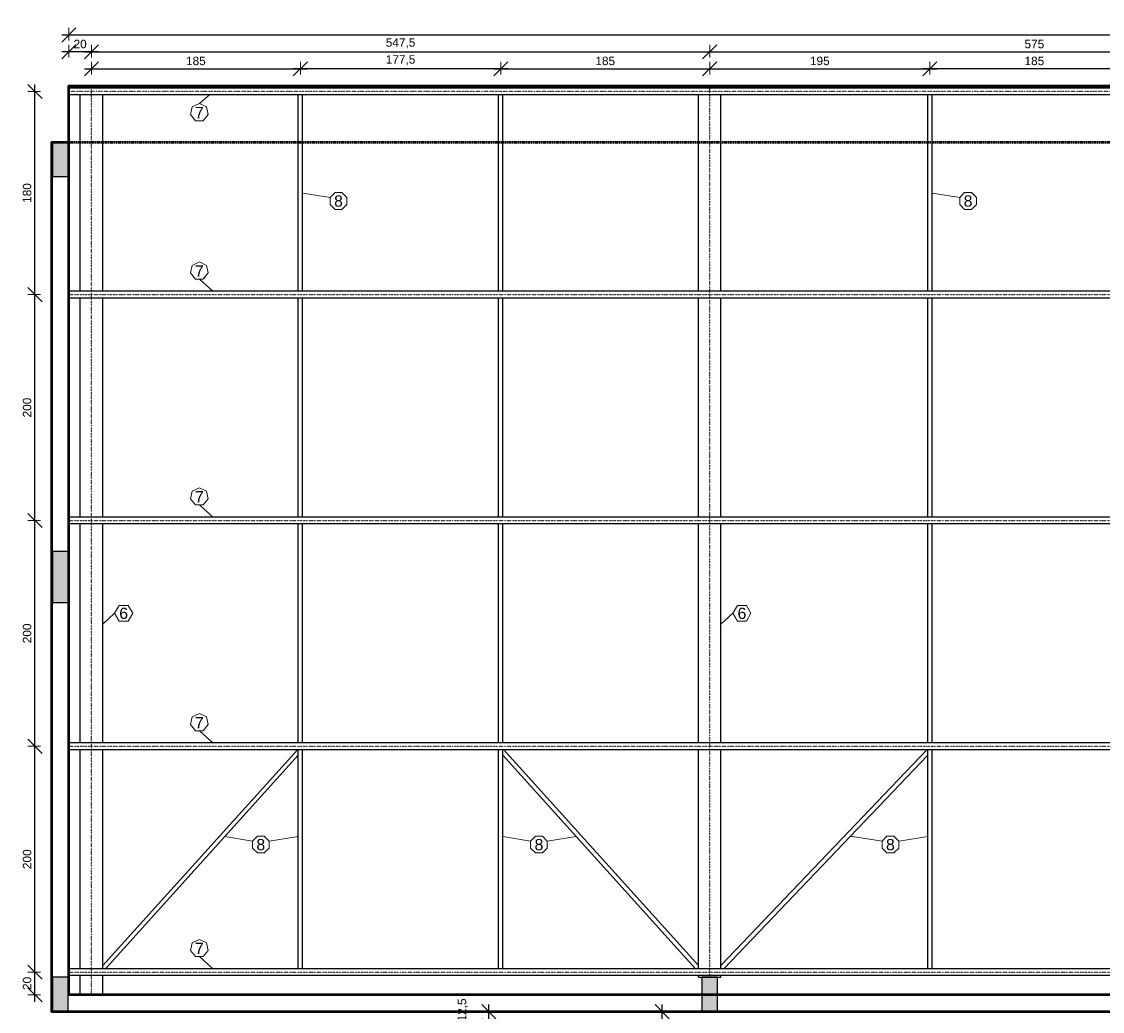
# Model space of a CAD drawing. Header units: millimetres. Extents: x 10906 to 25863, y 1966 to 4861.
# Tile 147 of 163: x 15395 to 16352, y 3892 to 4768. Entities that reach past the tile are written whole.
import ezdxf
from ezdxf.enums import TextEntityAlignment as Align

# ---------------------------------------------------------------- set-up
doc = ezdxf.new("R2010")
doc.units = ezdxf.units.MM
doc.linetypes.add('DOT2', pattern=[3.175, 0, -3.175])
for name, color, linetype in [('AGULHA', 40, 'Continuous'), ('PILARES', 3, 'Continuous'), ('TERÇA', 5, 'Continuous'), ('TERÇA EIXO', 5, 'DOT2'), ('TEXTO', 7, 'Continuous'), ('TRELIÇA', 1, 'Continuous'), ('TRELIÇA EIXO', 89, 'DOT2')]:
    doc.layers.add(name, color=color, linetype=linetype)
doc.layers.add('AUX', color=7, linetype='Continuous', lineweight=50)
doc.layers.add('COTAS', color=4, linetype='Continuous', lineweight=20)
doc.styles.add('2', font='arial.ttf', dxfattribs={"height": 2})
doc.styles.add('Annotative', font='arial.ttf')
doc.dimstyles.new('MURILO', dxfattribs={"dimscale": 0, "dimtxt": 1.5, "dimasz": 2.5, "dimexe": 1.25, "dimexo": 0, "dimtad": 1, "dimtxsty": 'Annotative', "dimblk": 'OBLIQUE', "dimcen": 2.5, "dimdle": 1.25, "dimclrd": 256, "dimclre": 256, "dimclrt": 7, "dimadec": 0, "dimazin": 0, "dimtfac": 1, "dimtmove": 0, "dimatfit": 3, "dimldrblk": 'OBLIQUE', "dimfxl": 1, "dimfxlon": 1, "dimtfillclr": 5, "dimlwe": -1, "dimarcsym": 0})

# ---------------------------------------------------------------- blocks, each defined once
blk = doc.blocks.new('_Oblique')
at = {"color": 0, "linetype": 'ByBlock', "lineweight": -2}
blk.add_line((-0.5, -0.5), (0.5, 0.5), dxfattribs=at)
blk = doc.blocks.new('*D975')
at = {"layer": 'COTAS', "lineweight": -2, "transparency": 16777216}
blk.add_line((15808.31, 3872.56), (15808.31, 3897.56), dxfattribs=at)
at = {"layer": 'COTAS', "transparency": 16777216}
for p, q in [((15813.31, 3891.31), (15802.06, 3891.31)), ((15813.31, 3878.81), (15802.06, 3878.81))]:
    blk.add_line(p, q, dxfattribs=at)
at = {"layer": 'Defpoints', "color": 0, "transparency": 16777216}
for p in [(15808.31, 3891.31), (15823.31, 3891.31), (15823.31, 3878.81)]:
    blk.add_point(p, dxfattribs=at)
at = {"layer": 'COTAS', "lineweight": -2, "transparency": 16777216, "xscale": 12.5, "yscale": 12.5, "zscale": 12.5}
for p, rotation in [((15808.31, 3891.31), 90), ((15808.31, 3878.81), 270)]:
    blk.add_blockref('_Oblique', p, dxfattribs=dict(at, rotation=rotation))
at = {"layer": 'COTAS', "color": 7, "transparency": 16777216, "insert": (15785.23, 3892.82), "char_height": 7.5, "attachment_point": 5, "rotation": 90, "style": 'Annotative'}
blk.add_mtext('12,5', dxfattribs=at)
blk = doc.blocks.new('*D978')
at = {"layer": 'COTAS', "lineweight": -2, "transparency": 16777216}
blk.add_line((15961.81, 3705.06), (15961.81, 3897.56), dxfattribs=at)
at = {"layer": 'COTAS', "transparency": 16777216}
for p, q in [((15956.81, 3891.31), (15968.06, 3891.31)), ((15956.81, 3711.31), (15968.06, 3711.31))]:
    blk.add_line(p, q, dxfattribs=at)
at = {"layer": 'Defpoints', "color": 0, "transparency": 16777216}
for p in [(15945.81, 3891.31), (15961.81, 3891.31), (15946.81, 3711.31)]:
    blk.add_point(p, dxfattribs=at)
at = {"layer": 'COTAS', "lineweight": -2, "transparency": 16777216, "xscale": 12.5, "yscale": 12.5, "zscale": 12.5}
for p, rotation in [((15961.81, 3891.31), 90), ((15961.81, 3711.31), 270)]:
    blk.add_blockref('_Oblique', p, dxfattribs=dict(at, rotation=rotation))
at = {"layer": 'COTAS', "color": 7, "transparency": 16777216, "insert": (15954.86, 3801.31), "char_height": 7.5, "attachment_point": 5, "rotation": 90, "style": 'Annotative'}
blk.add_mtext('180', dxfattribs=at)
blk = doc.blocks.new('*D1032')
at = {"layer": 'COTAS', "transparency": 16777216}
for p, q in [((15411.41, 3926.31), (15400.16, 3926.31)), ((15411.41, 3906.31), (15400.16, 3906.31))]:
    blk.add_line(p, q, dxfattribs=at)
at = {"layer": 'COTAS', "lineweight": -2, "transparency": 16777216}
blk.add_line((15406.41, 3900.06), (15406.41, 3932.56), dxfattribs=at)
at = {"layer": 'Defpoints', "color": 0, "transparency": 16777216}
for p in [(15406.41, 3926.31), (15436.41, 3926.31), (15436.41, 3906.31)]:
    blk.add_point(p, dxfattribs=at)
at = {"layer": 'COTAS', "lineweight": -2, "transparency": 16777216, "xscale": 12.5, "yscale": 12.5, "zscale": 12.5}
for p, rotation in [((15406.41, 3926.31), 90), ((15406.41, 3906.31), 270)]:
    blk.add_blockref('_Oblique', p, dxfattribs=dict(at, rotation=rotation))
at = {"layer": 'COTAS', "color": 7, "transparency": 16777216, "insert": (15399.45, 3916.31), "char_height": 7.5, "attachment_point": 5, "rotation": 90, "style": 'Annotative'}
blk.add_mtext('20', dxfattribs=at)
blk = doc.blocks.new('*D1033')
at = {"layer": 'COTAS', "transparency": 16777216}
for p, q in [((15411.41, 4126.31), (15400.16, 4126.31)), ((15411.41, 3926.31), (15400.16, 3926.31))]:
    blk.add_line(p, q, dxfattribs=at)
at = {"layer": 'COTAS', "lineweight": -2, "transparency": 16777216}
blk.add_line((15406.41, 3920.06), (15406.41, 4132.56), dxfattribs=at)
at = {"layer": 'Defpoints', "color": 0, "transparency": 16777216}
for p in [(15406.41, 4126.31), (15436.41, 4126.31), (15436.41, 3926.31)]:
    blk.add_point(p, dxfattribs=at)
at = {"layer": 'COTAS', "lineweight": -2, "transparency": 16777216, "xscale": 12.5, "yscale": 12.5, "zscale": 12.5}
for p, rotation in [((15406.41, 4126.31), 90), ((15406.41, 3926.31), 270)]:
    blk.add_blockref('_Oblique', p, dxfattribs=dict(at, rotation=rotation))
at = {"layer": 'COTAS', "color": 7, "transparency": 16777216, "insert": (15399.45, 4026.31), "char_height": 7.5, "attachment_point": 5, "rotation": 90, "style": 'Annotative'}
blk.add_mtext('200', dxfattribs=at)
blk = doc.blocks.new('*D1034')
at = {"layer": 'COTAS', "transparency": 16777216}
for p, q in [((15411.41, 4326.31), (15400.16, 4326.31)), ((15411.41, 4126.31), (15400.16, 4126.31))]:
    blk.add_line(p, q, dxfattribs=at)
at = {"layer": 'COTAS', "lineweight": -2, "transparency": 16777216}
blk.add_line((15406.41, 4120.06), (15406.41, 4332.56), dxfattribs=at)
at = {"layer": 'Defpoints', "color": 0, "transparency": 16777216}
for p in [(15406.41, 4326.31), (15436.41, 4326.31), (15436.41, 4126.31)]:
    blk.add_point(p, dxfattribs=at)
at = {"layer": 'COTAS', "lineweight": -2, "transparency": 16777216, "xscale": 12.5, "yscale": 12.5, "zscale": 12.5}
for p, rotation in [((15406.41, 4326.31), 90), ((15406.41, 4126.31), 270)]:
    blk.add_blockref('_Oblique', p, dxfattribs=dict(at, rotation=rotation))
at = {"layer": 'COTAS', "color": 7, "transparency": 16777216, "insert": (15399.45, 4226.31), "char_height": 7.5, "attachment_point": 5, "rotation": 90, "style": 'Annotative'}
blk.add_mtext('200', dxfattribs=at)
blk = doc.blocks.new('*D1035')
at = {"layer": 'COTAS', "lineweight": -2, "transparency": 16777216}
blk.add_line((15406.41, 4320.06), (15406.41, 4532.56), dxfattribs=at)
at = {"layer": 'COTAS', "transparency": 16777216}
for p, q in [((15411.41, 4526.31), (15400.16, 4526.31)), ((15411.41, 4326.31), (15400.16, 4326.31))]:
    blk.add_line(p, q, dxfattribs=at)
at = {"layer": 'Defpoints', "color": 0, "transparency": 16777216}
for p in [(15406.41, 4526.31), (15436.41, 4526.31), (15436.41, 4326.31)]:
    blk.add_point(p, dxfattribs=at)
at = {"layer": 'COTAS', "lineweight": -2, "transparency": 16777216, "xscale": 12.5, "yscale": 12.5, "zscale": 12.5}
for p, rotation in [((15406.41, 4526.31), 90), ((15406.41, 4326.31), 270)]:
    blk.add_blockref('_Oblique', p, dxfattribs=dict(at, rotation=rotation))
at = {"layer": 'COTAS', "color": 7, "transparency": 16777216, "insert": (15399.45, 4426.31), "char_height": 7.5, "attachment_point": 5, "rotation": 90, "style": 'Annotative'}
blk.add_mtext('200', dxfattribs=at)
blk = doc.blocks.new('*D1036')
at = {"layer": 'COTAS', "lineweight": -2, "transparency": 16777216}
blk.add_line((15406.41, 4520.06), (15406.41, 4712.56), dxfattribs=at)
at = {"layer": 'COTAS', "transparency": 16777216}
for p, q in [((15411.41, 4706.31), (15400.16, 4706.31)), ((15411.41, 4526.31), (15400.16, 4526.31))]:
    blk.add_line(p, q, dxfattribs=at)
at = {"layer": 'Defpoints', "color": 0, "transparency": 16777216}
for p in [(15406.41, 4706.31), (15436.41, 4706.31), (15436.41, 4526.31)]:
    blk.add_point(p, dxfattribs=at)
at = {"layer": 'COTAS', "lineweight": -2, "transparency": 16777216, "xscale": 12.5, "yscale": 12.5, "zscale": 12.5}
for p, rotation in [((15406.41, 4706.31), 90), ((15406.41, 4526.31), 270)]:
    blk.add_blockref('_Oblique', p, dxfattribs=dict(at, rotation=rotation))
at = {"layer": 'COTAS', "color": 7, "transparency": 16777216, "insert": (15399.45, 4616.31), "char_height": 7.5, "attachment_point": 5, "rotation": 90, "style": 'Annotative'}
blk.add_mtext('180', dxfattribs=at)
blk = doc.blocks.new('*D1037')
at = {"layer": 'COTAS', "transparency": 16777216}
for p, q in [((15456.41, 4721.31), (15456.41, 4732.56)), ((15641.41, 4721.31), (15641.41, 4732.56))]:
    blk.add_line(p, q, dxfattribs=at)
at = {"layer": 'COTAS', "lineweight": -2, "transparency": 16777216}
blk.add_line((15450.16, 4726.31), (15647.66, 4726.31), dxfattribs=at)
at = {"layer": 'Defpoints', "color": 0, "transparency": 16777216}
for p in [(15641.41, 4726.31), (15456.41, 4703.31), (15641.41, 4703.31)]:
    blk.add_point(p, dxfattribs=at)
at = {"layer": 'COTAS', "lineweight": -2, "transparency": 16777216, "xscale": 12.5, "yscale": 12.5, "zscale": 12.5, "rotation": 180}
blk.add_blockref('_Oblique', (15456.41, 4726.31), dxfattribs=at)
at = {"layer": 'COTAS', "lineweight": -2, "transparency": 16777216, "xscale": 12.5, "yscale": 12.5, "zscale": 12.5}
blk.add_blockref('_Oblique', (15641.41, 4726.31), dxfattribs=at)
at = {"layer": 'COTAS', "color": 7, "transparency": 16777216, "insert": (15548.91, 4733.26), "char_height": 7.5, "attachment_point": 5, "style": 'Annotative'}
blk.add_mtext('185', dxfattribs=at)
blk = doc.blocks.new('*D1038')
at = {"layer": 'COTAS', "transparency": 16777216}
for p, q in [((15818.91, 4721.31), (15818.91, 4732.56)), ((16003.91, 4721.31), (16003.91, 4732.56))]:
    blk.add_line(p, q, dxfattribs=at)
at = {"layer": 'COTAS', "lineweight": -2, "transparency": 16777216}
blk.add_line((15812.66, 4726.31), (16010.16, 4726.31), dxfattribs=at)
at = {"layer": 'Defpoints', "color": 0, "transparency": 16777216}
for p in [(16003.91, 4726.31), (15818.91, 4703.31), (16003.91, 4703.31)]:
    blk.add_point(p, dxfattribs=at)
at = {"layer": 'COTAS', "lineweight": -2, "transparency": 16777216, "xscale": 12.5, "yscale": 12.5, "zscale": 12.5, "rotation": 180}
blk.add_blockref('_Oblique', (15818.91, 4726.31), dxfattribs=at)
at = {"layer": 'COTAS', "lineweight": -2, "transparency": 16777216, "xscale": 12.5, "yscale": 12.5, "zscale": 12.5}
blk.add_blockref('_Oblique', (16003.91, 4726.31), dxfattribs=at)
at = {"layer": 'COTAS', "color": 7, "transparency": 16777216, "insert": (15911.41, 4733.26), "char_height": 7.5, "attachment_point": 5, "style": 'Annotative'}
blk.add_mtext('185', dxfattribs=at)
blk = doc.blocks.new('*D1039')
at = {"layer": 'COTAS', "transparency": 16777216}
for p, q in [((15641.41, 4721.31), (15641.41, 4732.56)), ((15818.91, 4721.31), (15818.91, 4732.56))]:
    blk.add_line(p, q, dxfattribs=at)
at = {"layer": 'COTAS', "lineweight": -2, "transparency": 16777216}
blk.add_line((15825.16, 4726.31), (15635.16, 4726.31), dxfattribs=at)
at = {"layer": 'Defpoints', "color": 0, "transparency": 16777216}
for p in [(15641.41, 4726.31), (15641.41, 4703.31), (15818.91, 4703.31)]:
    blk.add_point(p, dxfattribs=at)
at = {"layer": 'COTAS', "lineweight": -2, "transparency": 16777216, "xscale": 12.5, "yscale": 12.5, "zscale": 12.5, "rotation": 180}
blk.add_blockref('_Oblique', (15641.41, 4726.31), dxfattribs=at)
at = {"layer": 'COTAS', "lineweight": -2, "transparency": 16777216, "xscale": 12.5, "yscale": 12.5, "zscale": 12.5}
blk.add_blockref('_Oblique', (15818.91, 4726.31), dxfattribs=at)
at = {"layer": 'COTAS', "color": 7, "transparency": 16777216, "insert": (15730.16, 4733.94), "char_height": 7.5, "attachment_point": 5, "style": 'Annotative'}
blk.add_mtext('177,5', dxfattribs=at)
blk = doc.blocks.new('*D1040')
at = {"layer": 'COTAS', "transparency": 16777216}
for p, q in [((16003.91, 4721.31), (16003.91, 4732.56)), ((16198.91, 4721.31), (16198.91, 4732.56))]:
    blk.add_line(p, q, dxfattribs=at)
at = {"layer": 'COTAS', "lineweight": -2, "transparency": 16777216}
blk.add_line((15997.66, 4726.31), (16205.16, 4726.31), dxfattribs=at)
at = {"layer": 'Defpoints', "color": 0, "transparency": 16777216}
for p in [(16198.91, 4726.31), (16003.91, 4703.31), (16198.91, 4703.31)]:
    blk.add_point(p, dxfattribs=at)
at = {"layer": 'COTAS', "lineweight": -2, "transparency": 16777216, "xscale": 12.5, "yscale": 12.5, "zscale": 12.5, "rotation": 180}
blk.add_blockref('_Oblique', (16003.91, 4726.31), dxfattribs=at)
at = {"layer": 'COTAS', "lineweight": -2, "transparency": 16777216, "xscale": 12.5, "yscale": 12.5, "zscale": 12.5}
blk.add_blockref('_Oblique', (16198.91, 4726.31), dxfattribs=at)
at = {"layer": 'COTAS', "color": 7, "transparency": 16777216, "insert": (16101.41, 4733.26), "char_height": 7.5, "attachment_point": 5, "style": 'Annotative'}
blk.add_mtext('195', dxfattribs=at)
blk = doc.blocks.new('*D1042')
at = {"layer": 'COTAS', "transparency": 16777216}
for p, q in [((16198.91, 4721.31), (16198.91, 4732.56)), ((16383.91, 4721.31), (16383.91, 4732.56))]:
    blk.add_line(p, q, dxfattribs=at)
at = {"layer": 'COTAS', "lineweight": -2, "transparency": 16777216}
blk.add_line((16390.16, 4726.31), (16192.66, 4726.31), dxfattribs=at)
at = {"layer": 'Defpoints', "color": 0, "transparency": 16777216}
for p in [(16198.91, 4726.31), (16198.91, 4703.31), (16383.91, 4703.31)]:
    blk.add_point(p, dxfattribs=at)
at = {"layer": 'COTAS', "lineweight": -2, "transparency": 16777216, "xscale": 12.5, "yscale": 12.5, "zscale": 12.5, "rotation": 180}
blk.add_blockref('_Oblique', (16198.91, 4726.31), dxfattribs=at)
at = {"layer": 'COTAS', "lineweight": -2, "transparency": 16777216, "xscale": 12.5, "yscale": 12.5, "zscale": 12.5}
blk.add_blockref('_Oblique', (16383.91, 4726.31), dxfattribs=at)
at = {"layer": 'COTAS', "color": 7, "transparency": 16777216, "insert": (16291.41, 4733.26), "char_height": 7.5, "attachment_point": 5, "style": 'Annotative'}
blk.add_mtext('185', dxfattribs=at)
blk = doc.blocks.new('*D1058')
at = {"layer": 'COTAS', "transparency": 16777216}
for p, q in [((15456.41, 4736.31), (15456.41, 4747.56)), ((16003.91, 4736.31), (16003.91, 4747.56))]:
    blk.add_line(p, q, dxfattribs=at)
at = {"layer": 'COTAS', "lineweight": -2, "transparency": 16777216}
blk.add_line((15450.16, 4741.31), (16010.16, 4741.31), dxfattribs=at)
at = {"layer": 'Defpoints', "color": 0, "transparency": 16777216}
for p in [(16003.91, 4741.31), (15456.41, 4711.31), (16003.91, 4711.31)]:
    blk.add_point(p, dxfattribs=at)
at = {"layer": 'COTAS', "lineweight": -2, "transparency": 16777216, "xscale": 12.5, "yscale": 12.5, "zscale": 12.5, "rotation": 180}
blk.add_blockref('_Oblique', (15456.41, 4741.31), dxfattribs=at)
at = {"layer": 'COTAS', "lineweight": -2, "transparency": 16777216, "xscale": 12.5, "yscale": 12.5, "zscale": 12.5}
blk.add_blockref('_Oblique', (16003.91, 4741.31), dxfattribs=at)
at = {"layer": 'COTAS', "color": 7, "transparency": 16777216, "insert": (15730.16, 4748.92), "char_height": 7.5, "attachment_point": 5, "style": 'Annotative'}
blk.add_mtext('547,5', dxfattribs=at)
blk = doc.blocks.new('*D1059')
at = {"layer": 'COTAS', "transparency": 16777216}
for p, q in [((16003.91, 4736.31), (16003.91, 4747.56)), ((16578.91, 4736.31), (16578.91, 4747.56))]:
    blk.add_line(p, q, dxfattribs=at)
at = {"layer": 'COTAS', "lineweight": -2, "transparency": 16777216}
blk.add_line((15997.66, 4741.31), (16585.16, 4741.31), dxfattribs=at)
at = {"layer": 'Defpoints', "color": 0, "transparency": 16777216}
for p in [(16578.91, 4741.31), (16003.91, 4711.31), (16578.91, 4711.31)]:
    blk.add_point(p, dxfattribs=at)
at = {"layer": 'COTAS', "lineweight": -2, "transparency": 16777216, "xscale": 12.5, "yscale": 12.5, "zscale": 12.5, "rotation": 180}
blk.add_blockref('_Oblique', (16003.91, 4741.31), dxfattribs=at)
at = {"layer": 'COTAS', "lineweight": -2, "transparency": 16777216, "xscale": 12.5, "yscale": 12.5, "zscale": 12.5}
blk.add_blockref('_Oblique', (16578.91, 4741.31), dxfattribs=at)
at = {"layer": 'COTAS', "color": 7, "transparency": 16777216, "insert": (16291.41, 4748.25), "char_height": 7.5, "attachment_point": 5, "style": 'Annotative'}
blk.add_mtext('575', dxfattribs=at)
blk = doc.blocks.new('*D1066')
at = {"layer": 'COTAS', "transparency": 16777216}
for p, q in [((15436.41, 4736.31), (15436.41, 4747.56)), ((15456.41, 4736.31), (15456.41, 4747.56))]:
    blk.add_line(p, q, dxfattribs=at)
at = {"layer": 'COTAS', "lineweight": -2, "transparency": 16777216}
blk.add_line((15462.66, 4741.31), (15430.16, 4741.31), dxfattribs=at)
at = {"layer": 'Defpoints', "color": 0, "transparency": 16777216}
for p in [(15436.41, 4741.31), (15436.41, 4711.31), (15456.41, 4711.31)]:
    blk.add_point(p, dxfattribs=at)
at = {"layer": 'COTAS', "lineweight": -2, "transparency": 16777216, "xscale": 12.5, "yscale": 12.5, "zscale": 12.5, "rotation": 180}
blk.add_blockref('_Oblique', (15436.41, 4741.31), dxfattribs=at)
at = {"layer": 'COTAS', "lineweight": -2, "transparency": 16777216, "xscale": 12.5, "yscale": 12.5, "zscale": 12.5}
blk.add_blockref('_Oblique', (15456.41, 4741.31), dxfattribs=at)
at = {"layer": 'COTAS', "color": 7, "transparency": 16777216, "insert": (15446.41, 4748.26), "char_height": 7.5, "attachment_point": 5, "style": 'Annotative'}
blk.add_mtext('20', dxfattribs=at)
blk = doc.blocks.new('*D1067')
at = {"layer": 'COTAS', "transparency": 16777216}
for p, q in [((15436.41, 4751.31), (15436.41, 4762.56)), ((19516.41, 4751.31), (19516.41, 4762.56))]:
    blk.add_line(p, q, dxfattribs=at)
at = {"layer": 'COTAS', "lineweight": -2, "transparency": 16777216}
blk.add_line((15430.16, 4756.31), (19522.66, 4756.31), dxfattribs=at)
at = {"layer": 'Defpoints', "color": 0, "transparency": 16777216}
for p in [(19516.41, 4756.31), (15436.41, 4711.31), (19516.41, 4711.31)]:
    blk.add_point(p, dxfattribs=at)
at = {"layer": 'COTAS', "lineweight": -2, "transparency": 16777216, "xscale": 12.5, "yscale": 12.5, "zscale": 12.5, "rotation": 180}
blk.add_blockref('_Oblique', (15436.41, 4756.31), dxfattribs=at)
at = {"layer": 'COTAS', "lineweight": -2, "transparency": 16777216, "xscale": 12.5, "yscale": 12.5, "zscale": 12.5}
blk.add_blockref('_Oblique', (19516.41, 4756.31), dxfattribs=at)
at = {"layer": 'COTAS', "color": 7, "transparency": 16777216, "insert": (17476.41, 4763.26), "char_height": 7.5, "attachment_point": 5, "style": 'Annotative'}
blk.add_mtext('4080', dxfattribs=at)

msp = doc.modelspace()

# ---------------------------------------------------------------- hatches: boundary and pattern name
at = {"layer": 'PILARES', "linetype": 'Continuous'}
for points in [[(15421.90858, 4630.80755), (15428.90858, 4630.80755), (15435.90858, 4630.80755), (15435.90858, 4645.80755), (15435.90858, 4660.80755), (15428.90858, 4660.80755), (15421.90858, 4660.80755), (15421.90858, 4645.80755)], [(15421.90858, 4253.80755), (15428.90858, 4253.80755), (15435.90858, 4253.80755), (15435.90858, 4276.30755), (15435.90858, 4298.80755), (15428.90858, 4298.80755), (15421.90858, 4298.80755), (15421.90858, 4276.30755)], [(15421.90858, 3891.80755), (15428.90858, 3891.80755), (15435.90858, 3891.80755), (15435.90858, 3906.80755), (15435.90858, 3921.80755), (15428.90858, 3921.80755), (15421.90858, 3921.80755), (15421.90858, 3906.80755)], [(15996.90858, 3891.80755), (16003.90858, 3891.80755), (16010.90858, 3891.80755), (16010.90858, 3906.80755), (16010.90858, 3921.80755), (16003.90858, 3921.80755), (15996.90858, 3921.80755), (15996.90858, 3906.80755)]]:
    msp.add_hatch(color=256, dxfattribs=at).paths.add_polyline_path(points)

# ---------------------------------------------------------------- linework, layer by layer
at = {"layer": 'AGULHA'}
for p, q in [((15639.50358, 4529.30755), (15639.50358, 4703.30755)), ((15643.31358, 4529.30755), (15643.31358, 4703.30755)), ((15817.00358, 4529.30755), (15817.00358, 4703.30755)), ((15820.81358, 4529.30755), (15820.81358, 4703.30755)), ((16197.00358, 4529.30755), (16197.00358, 4703.30755)), ((16200.81358, 4529.30755), (16200.81358, 4703.30755)), ((15639.50358, 4329.30755), (15639.50358, 4523.30755)), ((15643.31358, 4329.30755), (15643.31358, 4523.30755)), ((15817.00358, 4329.30755), (15817.00358, 4523.30755)), ((15820.81358, 4329.30755), (15820.81358, 4523.30755)), ((16197.00358, 4329.30755), (16197.00358, 4523.30755)), ((16200.81358, 4329.30755), (16200.81358, 4523.30755)), ((15639.50358, 4129.30755), (15639.50358, 4323.30755)), ((15643.31358, 4129.30755), (15643.31358, 4323.30755)), ((15817.00358, 4129.30755), (15817.00358, 4323.30755)), ((15820.81358, 4129.30755), (15820.81358, 4323.30755)), ((16197.00358, 4129.30755), (16197.00358, 4323.30755)), ((16200.81358, 4129.30755), (16200.81358, 4323.30755)), ((15638.84303, 4123.30755), (15466.40858, 3932.15164)), ((15639.50358, 4118.35163), (15468.97412, 3929.30755)), ((15639.50358, 3929.30755), (15639.50358, 4123.30755)), ((15643.31358, 3929.30755), (15643.31358, 4123.30755)), ((15817.00358, 3929.30755), (15817.00358, 4123.30755)), ((15820.81358, 3929.30755), (15820.81358, 4123.30755)), ((15820.81358, 4118.35163), (15991.34303, 3929.30755)), ((15821.47412, 4123.30755), (15993.90858, 3932.15164)), ((16196.27625, 4123.30755), (16013.90858, 3932.06794)), ((16197.00358, 4118.54949), (16016.54091, 3929.30755)), ((16197.00358, 3929.30755), (16197.00358, 4123.30755)), ((16200.81358, 3929.30755), (16200.81358, 4123.30755))]:
    msp.add_line(p, q, dxfattribs=at)
at = {"layer": 'AUX', "linetype": 'DOT2', "ltscale": 0.5}
msp.add_line((15436.40858, 4661.30755), (19516.40858, 4661.30755), dxfattribs=at)
at = {"layer": 'AUX'}
for points in [[(15436.40858, 4661.30755), (15436.40858, 4711.30755), (19516.40858, 4711.30755), (19516.40858, 4661.30755)], [(19516.40858, 4661.30755), (19531.40858, 4661.30755), (19531.40858, 3891.30755), (15421.40858, 3891.30755), (15421.40858, 4661.30755), (15436.40858, 4661.30755)], [(19516.40858, 4661.30755), (19516.40858, 3906.30755), (15436.40858, 3906.30755), (15436.40858, 4661.30755)]]:
    msp.add_lwpolyline(points, dxfattribs=at)
at = {"layer": 'COTAS'}
for p, q in [((15551.97532, 4695.58226), (15560.95363, 4703.30755)), ((15667.8098, 4612.30296), (15643.31358, 4616.30755)), ((16225.3098, 4612.30296), (16200.81358, 4616.30755)), ((15551.97532, 4540.0767), (15563.82753, 4529.30755)), ((15551.97532, 4340.0767), (15563.82753, 4329.30755)), ((15476.95671, 4244.09716), (15466.40858, 4234.60122)), ((16024.45671, 4244.09716), (16013.90858, 4234.60122)), ((15551.97532, 4140.0767), (15563.82753, 4129.30755)), ((15599.00589, 4042.29665), (15574.50967, 4046.30125)), ((15613.78796, 4042.29665), (15639.50358, 4046.30125)), ((15845.3098, 4042.29665), (15820.81358, 4046.30125)), ((15860.09187, 4042.29665), (15885.80748, 4046.30125)), ((16156.50589, 4042.29665), (16128.6334, 4046.85319)), ((16171.28796, 4042.29665), (16197.00358, 4046.30125)), ((15551.97532, 3940.0767), (15563.82753, 3929.30755))]:
    msp.add_line(p, q, dxfattribs=at)
for points in [[(15551.97532, 4695.58226), (15545.72067, 4692.57017), (15544.1759, 4685.80209), (15548.50425, 4680.3745), (15555.44639, 4680.3745), (15559.77474, 4685.80209), (15558.22997, 4692.57017)], [(15672.13937, 4616.63253), (15667.8098, 4612.30296), (15667.8098, 4606.18002), (15672.13937, 4601.85046), (15678.2623, 4601.85046), (15682.59187, 4606.18002), (15682.59187, 4612.30296), (15678.2623, 4616.63253)], [(16229.63937, 4616.63253), (16225.3098, 4612.30296), (16225.3098, 4606.18002), (16229.63937, 4601.85046), (16235.7623, 4601.85046), (16240.09187, 4606.18002), (16240.09187, 4612.30296), (16235.7623, 4616.63253)], [(15551.97532, 4555.28445), (15545.72067, 4552.27237), (15544.1759, 4545.50428), (15548.50425, 4540.0767), (15555.44639, 4540.0767), (15559.77474, 4545.50428), (15558.22997, 4552.27237)], [(15551.97532, 4355.28445), (15545.72067, 4352.27237), (15544.1759, 4345.50428), (15548.50425, 4340.0767), (15555.44639, 4340.0767), (15559.77474, 4345.50428), (15558.22997, 4352.27237)], [(15480.95671, 4251.02536), (15476.95671, 4244.09716), (15480.95671, 4237.16896), (15488.95671, 4237.16896), (15492.95671, 4244.09716), (15488.95671, 4251.02536)], [(16028.45671, 4251.02536), (16024.45671, 4244.09716), (16028.45671, 4237.16896), (16036.45671, 4237.16896), (16040.45671, 4244.09716), (16036.45671, 4251.02536)], [(15551.97532, 4155.28445), (15545.72067, 4152.27237), (15544.1759, 4145.50428), (15548.50425, 4140.0767), (15555.44639, 4140.0767), (15559.77474, 4145.50428), (15558.22997, 4152.27237)], [(15603.33546, 4046.62622), (15599.00589, 4042.29665), (15599.00589, 4036.17372), (15603.33546, 4031.84415), (15609.4584, 4031.84415), (15613.78796, 4036.17372), (15613.78796, 4042.29665), (15609.4584, 4046.62622)], [(15849.63937, 4046.62622), (15845.3098, 4042.29665), (15845.3098, 4036.17372), (15849.63937, 4031.84415), (15855.7623, 4031.84415), (15860.09187, 4036.17372), (15860.09187, 4042.29665), (15855.7623, 4046.62622)], [(16160.83546, 4046.62622), (16156.50589, 4042.29665), (16156.50589, 4036.17372), (16160.83546, 4031.84415), (16166.9584, 4031.84415), (16171.28796, 4036.17372), (16171.28796, 4042.29665), (16166.9584, 4046.62622)], [(15551.97532, 3955.28445), (15545.72067, 3952.27237), (15544.1759, 3945.50428), (15548.50425, 3940.0767), (15555.44639, 3940.0767), (15559.77474, 3945.50428), (15558.22997, 3952.27237)]]:
    msp.add_lwpolyline(points, close=True, dxfattribs=at)
at = {"layer": 'PILARES'}
for points in [[(15421.90858, 4630.80755), (15428.90858, 4630.80755), (15435.90858, 4630.80755), (15435.90858, 4645.80755), (15435.90858, 4660.80755), (15428.90858, 4660.80755), (15421.90858, 4660.80755), (15421.90858, 4645.80755), (15421.90858, 4630.80755)], [(15421.90858, 4253.80755), (15428.90858, 4253.80755), (15435.90858, 4253.80755), (15435.90858, 4276.30755), (15435.90858, 4298.80755), (15428.90858, 4298.80755), (15421.90858, 4298.80755), (15421.90858, 4276.30755), (15421.90858, 4253.80755)], [(15421.90858, 3891.80755), (15428.90858, 3891.80755), (15435.90858, 3891.80755), (15435.90858, 3906.80755), (15435.90858, 3921.80755), (15428.90858, 3921.80755), (15421.90858, 3921.80755), (15421.90858, 3906.80755), (15421.90858, 3891.80755)], [(15996.90858, 3891.80755), (16003.90858, 3891.80755), (16010.90858, 3891.80755), (16010.90858, 3906.80755), (16010.90858, 3921.80755), (16003.90858, 3921.80755), (15996.90858, 3921.80755), (15996.90858, 3906.80755), (15996.90858, 3891.80755)]]:
    msp.add_lwpolyline(points, close=True, dxfattribs=at)
at = {"layer": 'TERÇA'}
for p, q in [((19516.40858, 4709.30755), (15436.40858, 4709.30755)), ((19516.40858, 4703.30755), (15436.40858, 4703.30755)), ((19516.40858, 4529.30755), (15436.40858, 4529.30755)), ((19516.40858, 4523.30755), (15436.40858, 4523.30755)), ((19516.40858, 4329.30755), (15436.40858, 4329.30755)), ((19516.40858, 4323.30755), (15436.40858, 4323.30755)), ((19516.40858, 4129.30755), (15436.40858, 4129.30755)), ((19516.40858, 4123.30755), (15436.40858, 4123.30755)), ((19516.40858, 3929.30755), (15436.40858, 3929.30755)), ((19516.40858, 3923.30755), (15436.40858, 3923.30755))]:
    msp.add_line(p, q, dxfattribs=at)
at = {"layer": 'TERÇA EIXO', "ltscale": 0.1}
for p, q in [((19516.40858, 4706.30755), (15436.40858, 4706.30755)), ((15436.40858, 4526.30755), (19516.40858, 4526.30755)), ((15436.40858, 4326.30755), (19516.40858, 4326.30755)), ((15436.40858, 4126.30755), (19516.40858, 4126.30755)), ((15436.40858, 3926.30755), (19516.40858, 3926.30755))]:
    msp.add_line(p, q, dxfattribs=at)
at = {"layer": 'TRELIÇA'}
for p, q in [((15446.40858, 4711.30755), (15466.40858, 4711.30755)), ((15993.90858, 4711.30755), (16013.90858, 4711.30755)), ((15993.90858, 3921.80755), (16013.90858, 3921.80755)), ((15446.40858, 3906.30755), (15466.40858, 3906.30755))]:
    msp.add_line(p, q, dxfattribs=at)
at = {"layer": 'TRELIÇA', "ltscale": 0.1}
for p, q in [((15446.40858, 4709.30755), (15446.40858, 4711.30755)), ((15466.40858, 4709.30755), (15466.40858, 4711.30755)), ((15993.90858, 4709.30755), (15993.90858, 4711.30755)), ((16013.90858, 4709.30755), (16013.90858, 4711.30755)), ((15446.40858, 4529.30755), (15446.40858, 4703.30755)), ((15466.40858, 4529.30755), (15466.40858, 4703.30755)), ((15993.90858, 4529.30755), (15993.90858, 4703.30755)), ((16013.90858, 4529.30755), (16013.90858, 4703.30755)), ((15446.40858, 4329.30755), (15446.40858, 4523.30755)), ((15466.40858, 4329.30755), (15466.40858, 4523.30755)), ((15993.90858, 4329.30755), (15993.90858, 4523.30755)), ((16013.90858, 4329.30755), (16013.90858, 4523.30755)), ((15446.40858, 4129.30755), (15446.40858, 4323.30755)), ((15466.40858, 4129.30755), (15466.40858, 4323.30755)), ((15993.90858, 4129.30755), (15993.90858, 4323.30755)), ((16013.90858, 4129.30755), (16013.90858, 4323.30755)), ((15446.40858, 3929.30755), (15446.40858, 4123.30755)), ((15466.40858, 3929.30755), (15466.40858, 4123.30755)), ((15993.90858, 3929.30755), (15993.90858, 4123.30755)), ((16013.90858, 3929.30755), (16013.90858, 4123.30755)), ((15446.40858, 3906.30755), (15446.40858, 3923.30755)), ((15466.40858, 3906.30755), (15466.40858, 3923.30755)), ((15993.90858, 3921.80755), (15993.90858, 3923.30755)), ((16013.90858, 3921.80755), (16013.90858, 3923.30755))]:
    msp.add_line(p, q, dxfattribs=at)
at = {"layer": 'TRELIÇA EIXO', "ltscale": 0.1}
for p, q in [((15456.40858, 3906.30755), (15456.40858, 4711.30755)), ((16003.90858, 3921.80755), (16003.90858, 4711.30755))]:
    msp.add_line(p, q, dxfattribs=at)

# ---------------------------------------------------------------- texts
at = {"layer": 'TEXTO', "style": '2'}
for s, p in [('7', (15551.97532, 4687.58226)), ('8', (15675.20084, 4609.24149)), ('8', (16232.70084, 4609.24149)), ('7', (15551.97532, 4547.28445)), ('7', (15551.97532, 4347.28445)), ('6', (15484.95671, 4244.09716)), ('6', (16032.45671, 4244.09716)), ('7', (15551.97532, 4147.28445)), ('8', (15606.39693, 4039.23519)), ('8', (15852.70084, 4039.23519)), ('8', (16163.89693, 4039.23519)), ('7', (15551.97532, 3947.28445))]:
    msp.add_text(s, height=10, dxfattribs=at).set_placement(p, align=Align.MIDDLE_CENTER)

# ---------------------------------------------------------------- dimensions: what is measured, and where the dimension line sits
at = {"layer": 'COTAS'}
for base, p1, p2, picture, middle in [((19516.40858, 4756.30755), (15436.40858, 4711.30755), (19516.40858, 4711.30755), '*D1067', (17476.40858, 4763.26185)), ((15436.40858, 4741.30755), (15456.40858, 4711.30755), (15436.40858, 4711.30755), '*D1066', (15446.40858, 4748.26185)), ((16003.90858, 4741.30755), (15456.40858, 4711.30755), (16003.90858, 4711.30755), '*D1058', (15730.15858, 4748.92436)), ((16578.90858, 4741.30755), (16003.90858, 4711.30755), (16578.90858, 4711.30755), '*D1059', (16291.40858, 4748.2465)), ((15641.40858, 4726.30755), (15456.40858, 4703.30755), (15641.40858, 4703.30755), '*D1037', (15548.90858, 4733.26185)), ((15641.40858, 4726.30755), (15818.90858, 4703.30755), (15641.40858, 4703.30755), '*D1039', (15730.15858, 4733.93971)), ((16003.90858, 4726.30755), (15818.90858, 4703.30755), (16003.90858, 4703.30755), '*D1038', (15911.40858, 4733.26185)), ((16198.90858, 4726.30755), (16003.90858, 4703.30755), (16198.90858, 4703.30755), '*D1040', (16101.40858, 4733.26185)), ((16198.90858, 4726.30755), (16383.90858, 4703.30755), (16198.90858, 4703.30755), '*D1042', (16291.40858, 4733.26185))]:
    dim = msp.add_linear_dim(base=base, p1=p1, p2=p2, dimstyle='MURILO', dxfattribs=at)
    dim.commit()
    dim.dimension.update_dxf_attribs({"geometry": picture, "text_midpoint": middle})
for base, p1, p2, picture, middle in [((15406.40858, 4706.30755), (15436.40858, 4526.30755), (15436.40858, 4706.30755), '*D1036', (15399.45428, 4616.30755)), ((15406.40858, 4526.30755), (15436.40858, 4326.30755), (15436.40858, 4526.30755), '*D1035', (15399.45428, 4426.30755)), ((15406.40858, 4326.30755), (15436.40858, 4126.30755), (15436.40858, 4326.30755), '*D1034', (15399.45428, 4226.30755)), ((15406.40858, 4126.30755), (15436.40858, 3926.30755), (15436.40858, 4126.30755), '*D1033', (15399.45428, 4026.30755)), ((15406.40858, 3926.30755), (15436.40858, 3906.30755), (15436.40858, 3926.30755), '*D1032', (15399.45428, 3916.30755)), ((15808.31112, 3891.30755), (15823.31112, 3878.80755), (15823.31112, 3891.30755), '*D975', (15785.2343, 3892.81595)), ((15961.81112, 3891.30755), (15946.81112, 3711.30755), (15945.81112, 3891.30755), '*D978', (15954.85682, 3801.30755))]:
    dim = msp.add_linear_dim(base=base, p1=p1, p2=p2, angle=90, dimstyle='MURILO', dxfattribs=at)
    dim.commit()
    dim.dimension.update_dxf_attribs({"geometry": picture, "text_midpoint": middle})

doc.saveas('drawing.dxf')
